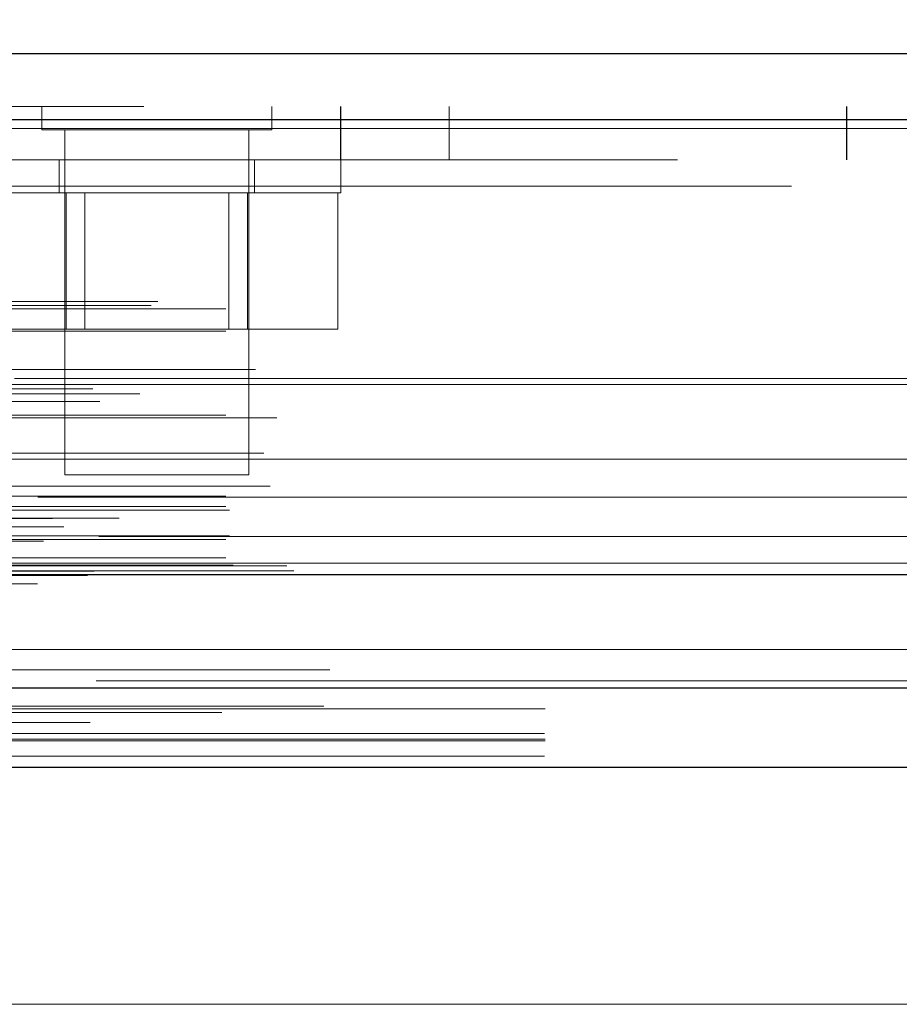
# Model space of a CAD drawing. Header units: inches. Extents: x 0.2 to 10.8, y 0.2 to 8.2.
# Tile 7 of 145: x 3.289 to 3.3554, y 2.2459 to 2.3202. Entities that reach past the tile are written whole.
import ezdxf

# ---------------------------------------------------------------- set-up
doc = ezdxf.new("R2010")
doc.units = ezdxf.units.IN
doc.header["$MEASUREMENT"] = 0
doc.linetypes.add('HIDDEN', pattern=[0.075, 0.05, -0.025])
doc.layers.add('DIMENSIONS', color=140, linetype='Continuous')
doc.styles.add('SLDTEXTSTYLE0', font='TXT', dxfattribs={"width": 0.7})
doc.dimstyles.new('SLDDIMSTYLE0', dxfattribs={"dimtxt": 0.084961, "dimasz": 0.13, "dimexe": 0, "dimexo": 0.0625, "dimgap": 0.02124, "dimtad": 0, "dimtih": 1, "dimtoh": 1, "dimlfac": 18, "dimrnd": 1e-09, "dimzin": 12, "dimdsep": 46, "dimtxsty": 'SLDTEXTSTYLE0', "dimsah": 1, "dimcen": 0.09, "dimadec": 0, "dimazin": 3, "dimtfac": 1, "dimtofl": 0, "dimtmove": 0, "dimatfit": 3, "dimfxl": 0, "dimfrac": 2, "dimtolj": 1, "dimtzin": 12, "dimarcsym": 0})

# ---------------------------------------------------------------- blocks, each defined once
blk = doc.blocks.new('_D_25')
at = {"layer": 'DIMENSIONS'}
for p, q in [((3.22798, 2.313766), (3.22798, 2.671091)), ((4.757869, 2.313766), (4.757869, 2.671091)), ((3.22798, 2.546091), (3.721847, 2.546091)), ((3.836974, 2.546091), (3.808444, 2.546091)), ((3.808444, 2.546091), (3.808444, 2.41106)), ((4.160122, 2.546091), (4.188652, 2.546091)), ((4.188652, 2.546091), (4.188652, 2.41106)), ((4.757869, 2.546091), (4.275248, 2.546091)), ((3.808444, 2.41106), (3.836974, 2.41106)), ((4.188652, 2.41106), (4.160122, 2.41106))]:
    blk.add_line(p, q, dxfattribs=at)
for points in [[(3.22798, 2.546091), (3.35798, 2.526091), (3.35798, 2.566091)], [(4.757869, 2.546091), (4.627869, 2.566091), (4.627869, 2.526091)]]:
    blk.add_solid(points, dxfattribs=at)
at = {"layer": 'DIMENSIONS', "char_height": 0.0833333, "attachment_point": 1, "style": 'SLDTEXTSTYLE0'}
for s, insert in [('27.54', (3.836974, 2.672533)), ('699.5', (3.836974, 2.518482))]:
    blk.add_mtext(s, dxfattribs=dict(at, insert=insert))

msp = doc.modelspace()

# ---------------------------------------------------------------- linework, layer by layer
at = {"color": 7, "linetype": 'Continuous', "lineweight": 25}
for p, q in [((3.1983671, 2.3176064), (4.7874551, 2.3176064)), ((3.1964036, 2.3126483), (4.7894185, 2.3126483)), ((3.1903473, 2.278301), (4.7954749, 2.278301)), ((3.2286419, 2.2697657), (4.7572074, 2.2697657)), ((3.2286419, 2.2637657), (4.7572074, 2.2637657))]:
    msp.add_line(p, q, dxfattribs=at)
at = {"color": 7, "linetype": 'HIDDEN', "lineweight": 18}
for p, q in [((3.1983671, 2.3136064), (4.7874551, 2.3136064)), ((3.2906658, 2.3136064), (3.2906658, 2.3118703)), ((3.3080269, 2.3118703), (3.3080269, 2.3136064)), ((3.3131981, 2.3096064), (3.3131981, 2.3136064)), ((3.3132352, 2.3096064), (3.3132352, 2.3136064)), ((3.3214019, 2.3096064), (3.3214019, 2.3136064)), ((3.3513648, 2.3096064), (3.3513648, 2.3136064)), ((3.3514019, 2.3096064), (3.3514019, 2.3136064)), ((4.7894185, 2.3126483), (3.1964036, 2.3126483)), ((3.1964036, 2.3119537), (4.7894185, 2.3119537)), ((4.7894185, 2.3119537), (3.1964036, 2.3119537)), ((3.2906658, 2.3118703), (3.3080269, 2.3118703)), ((3.2924019, 2.3118703), (3.2924019, 2.2858287)), ((3.3062908, 2.2858287), (3.3062908, 2.3118703)), ((4.7386241, 2.3096064), (3.2472352, 2.3096064)), ((3.2919852, 2.3096064), (3.2919852, 2.3071064)), ((3.3067074, 2.3071064), (3.3067074, 2.3096064)), ((3.3132352, 2.3071064), (3.3132352, 2.3096064)), ((4.7386241, 2.3076064), (3.2472352, 2.3076064)), ((4.7386241, 2.3076064), (3.2472352, 2.3076064)), ((3.2472352, 2.3076064), (4.738587, 2.3076064)), ((3.2472352, 2.3076064), (4.738587, 2.3076064)), ((3.2854574, 2.3071064), (3.3132352, 2.3071064)), ((3.2925143, 2.3071064), (3.2925143, 2.2968287)), ((3.2939046, 2.3071064), (3.2939046, 2.2968287)), ((3.304788, 2.2968287), (3.304788, 2.3071064)), ((3.3061783, 2.3071064), (3.3061783, 2.2968287)), ((3.3130103, 2.3071064), (3.3130103, 2.2968287)), ((3.1989216, 2.2986147), (4.7869006, 2.2986147)), ((3.1994087, 2.2989031), (4.7864135, 2.2989031)), ((3.2045535, 2.2983476), (4.7812686, 2.2983476)), ((3.2045535, 2.2983476), (4.7812686, 2.2983476)), ((3.2045535, 2.2966592), (4.7812686, 2.2966592)), ((3.2856824, 2.2968287), (3.2925143, 2.2968287)), ((3.2925143, 2.2968287), (3.3061783, 2.2968287)), ((3.3061783, 2.2968287), (3.3130103, 2.2968287)), ((3.2067975, 2.293787), (4.7790247, 2.293787)), ((4.7886136, 2.2931051), (3.1972171, 2.2931051)), ((3.1945184, 2.2923262), (4.7913038, 2.2923262)), ((3.1980533, 2.2919367), (4.7877689, 2.2919367)), ((3.2045535, 2.292636), (4.7812686, 2.292636)), ((4.7806473, 2.2926406), (3.2051732, 2.2926406)), ((3.1950392, 2.2913537), (4.7907781, 2.2913537)), ((3.2045535, 2.2903393), (4.7812686, 2.2903393)), ((3.2083968, 2.2901273), (4.7774198, 2.2901273)), ((3.207417, 2.2874562), (4.7784052, 2.2874562)), ((3.207417, 2.2874562), (4.7784052, 2.2874562)), ((4.7804426, 2.2870062), (3.2053793, 2.2870062)), ((3.2924019, 2.2858287), (3.3062908, 2.2858287)), ((3.207905, 2.2849658), (4.7779148, 2.2849658)), ((4.7903554, 2.2841435), (3.1954606, 2.2841435)), ((3.2045535, 2.2842256), (4.7812686, 2.2842256)), ((3.2045535, 2.2834435), (4.7812686, 2.2834435)), ((3.2045535, 2.2834435), (4.7812686, 2.2834435)), ((3.2048313, 2.2831657), (4.7809909, 2.2831657)), ((3.1914759, 2.2825432), (4.7943463, 2.2825432)), ((3.1965073, 2.2825639), (4.7893148, 2.2825639)), ((3.1923209, 2.2819104), (4.7934657, 2.2819104)), ((3.1880968, 2.281118), (4.7977254, 2.281118)), ((3.1880968, 2.281118), (4.7977254, 2.281118)), ((3.190794, 2.2808345), (4.7950282, 2.2808345)), ((4.7949683, 2.2811743), (3.1908539, 2.2811743)), ((3.2045535, 2.2809435), (4.7812686, 2.2809435)), ((3.2045535, 2.2809435), (4.7812686, 2.2809435)), ((3.2048313, 2.2812212), (4.7809909, 2.2812212)), ((3.2045535, 2.279561), (4.7812686, 2.279561)), ((3.2045535, 2.279561), (4.7812686, 2.279561)), ((3.1946182, 2.2785517), (4.791204, 2.2785517)), ((3.1946182, 2.2785517), (4.791204, 2.2785517)), ((3.2051091, 2.278999), (4.7807131, 2.278999)), ((3.2051091, 2.278999), (4.7807131, 2.278999)), ((3.2091623, 2.2789521), (4.7766598, 2.2789521)), ((3.2091623, 2.2789521), (4.7766598, 2.2789521)), ((3.2096777, 2.2785873), (4.7761445, 2.2785873)), ((3.2096777, 2.2785873), (4.7761445, 2.2785873)), ((4.7674019, 2.279162), (3.2184574, 2.279162)), ((3.1939757, 2.2782507), (4.7918464, 2.2782507)), ((3.1941155, 2.2782328), (4.7917066, 2.2782328)), ((3.1903473, 2.2776064), (4.7954749, 2.2776064)), ((3.2124047, 2.271126), (4.7734175, 2.271126)), ((3.2119315, 2.2683748), (4.7738884, 2.2683748)), ((3.2286419, 2.2681778), (4.7572074, 2.2681778)), ((3.204241, 2.2678922), (4.7815717, 2.2678922)), ((3.2285913, 2.2663014), (4.757258, 2.2663014)), ((3.2286419, 2.2657657), (4.7572074, 2.2657657)), ((3.2285913, 2.2646109), (4.757258, 2.2646109)), ((3.2286419, 2.2637657), (4.7572074, 2.2637657)), ((3.2286419, 2.2637657), (4.7572074, 2.2637657)), ((3.2286419, 2.2637657), (4.7572074, 2.2637657)), ((3.2286419, 2.2637657), (4.7572074, 2.2637657)), ((3.2286419, 2.2637657), (4.7572074, 2.2637657)), ((4.7572074, 2.2458768), (3.2286419, 2.2458768))]:
    msp.add_line(p, q, dxfattribs=at)
at = {"color": 7, "linetype": 'HIDDEN', "lineweight": 18, "flags": 128}
for points in [[(4.7864127, 2.2726386), (4.0057341, 2.2726388), (3.1994117, 2.2726386)], [(4.7805664, 2.2726507), (4.0057341, 2.2726508), (3.2052535, 2.2726507)], [(4.7947685, 2.2702785), (3.9592051, 2.2702783), (3.1910494, 2.2702785)], [(4.7947733, 2.2702784), (4.0585215, 2.2702763), (3.1910502, 2.2702784)], [(3.2119347, 2.2683748), (3.980081, 2.2683753), (4.7739053, 2.2683748)], [(3.1943046, 2.2671477), (3.9800698, 2.2671472), (4.7915276, 2.2671477)], [(3.2286419, 2.2658871), (3.9800698, 2.2658869), (4.7572074, 2.2658871)]]:
    msp.add_lwpolyline(points, dxfattribs=at)

# ---------------------------------------------------------------- dimensions: what is measured, and where the dimension line sits
at = {"layer": 'DIMENSIONS'}
dim = msp.add_linear_dim(base=(4.7578691, 2.5460906), p1=(3.2279802, 2.2637657), p2=(4.7578691, 2.2637657), dimstyle='SLDDIMSTYLE0', dxfattribs=at)
dim.commit()
dim.dimension.update_dxf_attribs({"geometry": '_D_25', "text_midpoint": (3.9985478, 2.5460906), "dimtype": 160})

doc.saveas('drawing.dxf')
